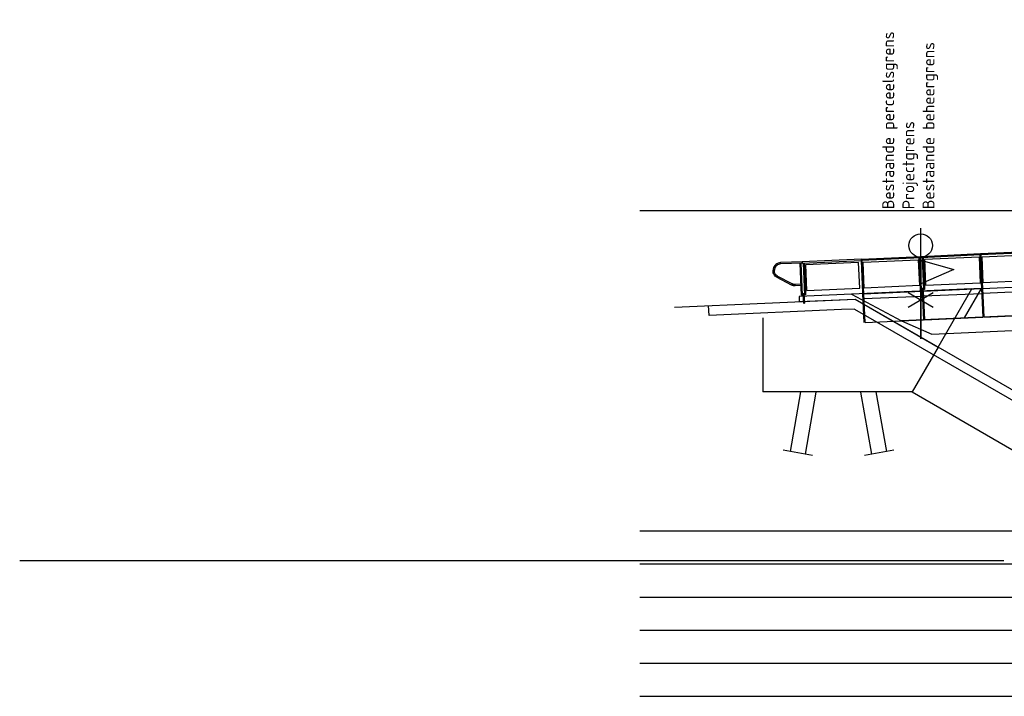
# Model space of a CAD drawing. Header units: metres. Extents: x 169741 to 171424, y 393147 to 407066.
# Tile 1 of 59: x 170474 to 170504, y 393428 to 393448. Entities that reach past the tile are written whole.
import ezdxf

# ---------------------------------------------------------------- set-up
doc = ezdxf.new("R2010")
doc.units = ezdxf.units.M
doc.linetypes.add('XX-AFBREEK', pattern=[7, 4, -1, 1, -1])
for name, color, linetype, lineweight in [('B-WE-FC-AFBREEKLIJN-GD', 7, 'XX-AFBREEK', 25), ('B-WE-FC-PAAL-GD', 90, 'Continuous', 25), ('B-WE-IE-BALUSTRADE-GD', 7, 'Continuous', 25), ('B-WE-IE-LEUNING-GD', 220, 'Continuous', 25), ('B-WE-KW-KUNSTWERK-S', 252, 'Continuous', 25), ('B-WE-KW-KUNSTWERK_BRUG_FIETSBRUG-GD', 170, 'Continuous', 25), ('B-WE-KW-KUNSTWERK_LANDHOOFD-GD', 170, 'Continuous', 25), ('B-WE-KW-KUNSTWERK_RANDELEMENT-GD', 170, 'Continuous', 25), ('B-WE-OB-TALUDBEKLEDING-GD', 7, 'Continuous', 25), ('B-WE-VH-VERHARDING-GD', 252, 'Continuous', 25), ('N-WE-KG-GRONDEIGENDOM-DWP', 30, 'Continuous', 25), ('N-WE-KG-PROJECTGRENS-DWP', 10, 'Continuous', 25), ('N-WE-KG-PROV_BEHEERGRENS-DWP', 170, 'Continuous', 25), ('X-XX-AL-AANKLEDING-T18-200', 7, 'Continuous', 18)]:
    doc.layers.add(name, color=color, linetype=linetype, lineweight=lineweight)
doc.layers.add('X-XX-AL-HULPLIJN-GD', color=30, linetype='Continuous', lineweight=25, plot=False)
doc.styles.add('NLCS-ISO-M200-T18', font='NLCS-ISO.ttf', dxfattribs={"height": 0.36})

# ---------------------------------------------------------------- blocks, each defined once
blk = doc.blocks.new('Bestaande fietsbrug Uden')
at = {"layer": 'B-WE-FC-AFBREEKLIJN-GD', "color": 0}
for p, q in [((-11.571, 0.491), (-12.457, 0.648)), ((-9.112, 0.648), (-9.998, 0.491))]:
    blk.add_line(p, q, dxfattribs=at)
at = {"layer": 'B-WE-FC-PAAL-GD', "color": 0}
for p, q in [((-12.235, 0.609), (-11.918, 2.409)), ((-11.463, 2.4), (-11.792, 0.53)), ((-9.777, 0.53), (-10.106, 2.4)), ((-9.651, 2.409), (-9.334, 0.609))]:
    blk.add_line(p, q, dxfattribs=at)
at = {"layer": 'B-WE-IE-BALUSTRADE-GD', "color": 0}
for p, q in [((-6.443, 6.493), (-4.775, 6.568)), ((-11.94, 6.295), (-11.92, 6.296)), ((-11.897, 5.339), (-11.94, 6.295)), ((-11.92, 6.296), (-11.877, 5.34)), ((-11.84, 6.3), (-11.82, 6.301)), ((-11.797, 5.344), (-11.84, 6.3)), ((-11.82, 6.301), (-11.777, 5.345)), ((-10.176, 6.325), (-11.781, 6.252)), ((-11.781, 6.252), (-11.746, 5.473)), ((-10.141, 5.545), (-10.176, 6.325)), ((-10.092, 6.378), (-10.072, 6.379)), ((-10.037, 5.17), (-10.092, 6.378)), ((-10.072, 6.379), (-10.017, 5.171)), ((-10.039, 6.331), (-8.371, 6.406)), ((-10.004, 5.552), (-10.039, 6.331)), ((-8.371, 6.406), (-8.336, 5.627)), ((-8.343, 6.457), (-8.323, 6.458)), ((-8.3, 5.501), (-8.343, 6.457)), ((-8.323, 6.458), (-8.28, 5.502)), ((-8.243, 6.462), (-8.224, 6.462)), ((-8.2, 5.506), (-8.243, 6.462)), ((-8.224, 6.462), (-8.18, 5.506)), ((-6.524, 6.489), (-8.184, 6.414)), ((-8.184, 6.414), (-8.149, 5.635)), ((-6.489, 5.71), (-6.524, 6.489)), ((-6.495, 6.54), (-6.475, 6.541)), ((-6.441, 5.331), (-6.495, 6.54)), ((-6.475, 6.541), (-6.421, 5.332)), ((-6.408, 5.713), (-6.443, 6.493)), ((-8.149, 5.635), (-6.489, 5.71)), ((-4.74, 5.788), (-6.408, 5.713)), ((-11.849, 5.385), (-11.829, 5.386)), ((-11.835, 5.089), (-11.849, 5.385)), ((-11.829, 5.386), (-11.815, 5.09)), ((-11.746, 5.473), (-10.141, 5.545)), ((-8.336, 5.627), (-10.004, 5.552)), ((-8.28, 5.502), (-8.3, 5.501)), ((-8.252, 5.547), (-8.232, 5.548)), ((-8.239, 5.251), (-8.252, 5.547)), ((-8.232, 5.548), (-8.219, 5.251)), ((-8.18, 5.506), (-8.2, 5.506)), ((-11.877, 5.34), (-11.897, 5.339)), ((-11.815, 5.09), (-11.835, 5.089)), ((-11.777, 5.345), (-11.797, 5.344)), ((-10.017, 5.171), (-10.037, 5.17)), ((-8.219, 5.251), (-8.239, 5.251)), ((-6.421, 5.332), (-6.441, 5.331))]:
    blk.add_line(p, q, dxfattribs=at)
at = {"layer": 'B-WE-IE-LEUNING-GD', "color": 0}
for p, q in [((-8.286, 6.51), (-6.488, 6.591)), ((-6.486, 6.551), (-8.284, 6.47)), ((-6.488, 6.591), (-4.689, 6.672)), ((-6.486, 6.551), (-6.488, 6.591)), ((-6.488, 6.591), (-6.486, 6.551)), ((-4.688, 6.632), (-6.486, 6.551)), ((-12.676, 6.263), (-12.704, 6.235)), ((-12.644, 6.285), (-12.676, 6.263)), ((-12.609, 6.302), (-12.644, 6.285)), ((-12.594, 6.265), (-12.624, 6.251)), ((-12.571, 6.314), (-12.609, 6.302)), ((-12.563, 6.275), (-12.594, 6.265)), ((-12.532, 6.319), (-12.571, 6.314)), ((-12.53, 6.279), (-12.563, 6.275)), ((-11.882, 6.348), (-12.532, 6.319)), ((-12.53, 6.279), (-12.532, 6.319)), ((-11.88, 6.308), (-12.53, 6.279)), ((-10.084, 6.429), (-11.882, 6.348)), ((-11.882, 6.348), (-11.88, 6.308)), ((-11.88, 6.308), (-11.882, 6.348)), ((-11.88, 6.308), (-10.082, 6.389)), ((-10.084, 6.429), (-8.286, 6.51)), ((-10.082, 6.389), (-10.084, 6.429)), ((-10.082, 6.389), (-10.084, 6.429)), ((-8.284, 6.47), (-10.082, 6.389)), ((-8.286, 6.51), (-8.284, 6.47)), ((-8.284, 6.47), (-8.286, 6.51)), ((-12.756, 6.131), (-12.761, 6.092)), ((-12.76, 6.052), (-12.761, 6.092)), ((-12.753, 6.014), (-12.76, 6.052)), ((-12.744, 6.168), (-12.756, 6.131)), ((-12.739, 5.977), (-12.753, 6.014)), ((-12.727, 6.203), (-12.744, 6.168)), ((-12.719, 5.943), (-12.739, 5.977)), ((-12.704, 6.235), (-12.727, 6.203)), ((-12.717, 6.122), (-12.721, 6.09)), ((-12.72, 6.057), (-12.721, 6.09)), ((-12.714, 6.025), (-12.72, 6.057)), ((-12.707, 6.153), (-12.717, 6.122)), ((-12.703, 5.994), (-12.714, 6.025)), ((-12.693, 6.182), (-12.707, 6.153)), ((-12.686, 5.966), (-12.703, 5.994)), ((-12.673, 6.209), (-12.693, 6.182)), ((-12.666, 5.94), (-12.686, 5.966)), ((-12.65, 6.232), (-12.673, 6.209)), ((-12.624, 6.251), (-12.65, 6.232)), ((-12.695, 5.913), (-12.719, 5.943)), ((-12.665, 5.887), (-12.695, 5.913)), ((-12.641, 5.919), (-12.666, 5.94)), ((-12.632, 5.866), (-12.665, 5.887)), ((-12.614, 5.901), (-12.641, 5.919)), ((-12.614, 5.901), (-12.632, 5.866)), ((-12.199, 5.641), (-12.632, 5.866)), ((-12.18, 5.677), (-12.614, 5.901)), ((-12.18, 5.677), (-12.199, 5.641)), ((-12.175, 5.674), (-12.18, 5.677)), ((-12.17, 5.672), (-12.175, 5.674)), ((-12.165, 5.67), (-12.17, 5.672)), ((-12.16, 5.668), (-12.165, 5.67)), ((-12.155, 5.666), (-12.16, 5.668)), ((-12.149, 5.664), (-12.155, 5.666)), ((-12.144, 5.663), (-12.149, 5.664)), ((-12.139, 5.661), (-12.144, 5.663)), ((-12.133, 5.66), (-12.139, 5.661)), ((-12.128, 5.659), (-12.133, 5.66)), ((-12.122, 5.659), (-12.128, 5.659)), ((-12.117, 5.658), (-12.122, 5.659)), ((-12.111, 5.658), (-12.117, 5.658)), ((-12.106, 5.658), (-12.111, 5.658)), ((-12.1, 5.658), (-12.106, 5.658)), ((-12.094, 5.658), (-12.1, 5.658)), ((-11.911, 5.666), (-12.094, 5.658)), ((-12.093, 5.618), (-12.094, 5.658)), ((-11.91, 5.626), (-11.911, 5.666)), ((-12.193, 5.638), (-12.199, 5.641)), ((-12.186, 5.635), (-12.193, 5.638)), ((-12.18, 5.633), (-12.186, 5.635)), ((-12.174, 5.63), (-12.18, 5.633)), ((-12.167, 5.628), (-12.174, 5.63)), ((-12.161, 5.626), (-12.167, 5.628)), ((-12.154, 5.624), (-12.161, 5.626)), ((-12.147, 5.622), (-12.154, 5.624)), ((-12.141, 5.621), (-12.147, 5.622)), ((-12.134, 5.62), (-12.141, 5.621)), ((-12.127, 5.619), (-12.134, 5.62)), ((-12.12, 5.618), (-12.127, 5.619)), ((-12.113, 5.618), (-12.12, 5.618)), ((-12.106, 5.618), (-12.113, 5.618)), ((-12.1, 5.618), (-12.106, 5.618)), ((-12.093, 5.618), (-12.1, 5.618)), ((-11.91, 5.626), (-12.093, 5.618))]:
    blk.add_line(p, q, dxfattribs=at)
at = {"layer": 'B-WE-KW-KUNSTWERK_BRUG_FIETSBRUG-GD', "color": 0}
for p, q in [((4.403, 5.159), (-8.873, 4.561)), ((-8.873, 4.561), (-7.964, 4.157)), ((-7.964, 4.157), (4.423, 4.714))]:
    blk.add_line(p, q, dxfattribs=at)
at = {"layer": 'B-WE-KW-KUNSTWERK_LANDHOOFD-GD', "color": 0}
for p, q in [((-6.749, 5.528), (-11.974, 5.293)), ((-7.764, 3.769), (-6.749, 5.528)), ((-11.974, 5.293), (-11.968, 5.143)), ((-11.968, 5.143), (-10.275, 5.219)), ((-10.275, 5.219), (-7.764, 3.769)), ((-14.697, 4.72), (-14.711, 5.019)), ((-10.69, 4.9), (-14.697, 4.72)), ((-10.296, 4.918), (-10.69, 4.9)), ((-10.296, 4.918), (-1.248, -0.306)), ((-13.074, 4.651), (-13.074, 2.409)), ((-7.764, 3.769), (-8.55, 2.409)), ((-8.55, 2.409), (-13.074, 2.409)), ((-8.55, 2.409), (-2.337, -1.179))]:
    blk.add_line(p, q, dxfattribs=at)
at = {"layer": 'B-WE-KW-KUNSTWERK_RANDELEMENT-GD', "color": 0}
for p, q in [((-6.455, 5.541), (-10.391, 5.364)), ((-10.391, 5.364), (-8.873, 4.561)), ((-10.052, 5.379), (-10.013, 4.51)), ((-10.022, 5.381), (-8.253, 5.46)), ((-10.022, 5.381), (-9.983, 4.511)), ((-8.253, 5.46), (-8.214, 4.591)), ((-8.224, 5.461), (-6.455, 5.541)), ((-8.224, 5.461), (-8.184, 4.592)), ((-6.972, 4.647), (-6.455, 5.541)), ((-6.455, 5.541), (-6.416, 4.672)), ((-6.425, 5.542), (-4.657, 5.622)), ((-6.425, 5.542), (-6.386, 4.673)), ((-9.981, 4.511), (-8.214, 4.591)), ((-8.873, 4.561), (-6.972, 4.647)), ((-8.183, 4.592), (-6.416, 4.672)), ((-6.385, 4.673), (-4.618, 4.753))]:
    blk.add_line(p, q, dxfattribs=at)
at = {"layer": 'B-WE-OB-TALUDBEKLEDING-GD', "color": 0}
blk.add_line((-10.275, 5.219), (-1.236, 0), dxfattribs=at)
at = {"layer": 'B-WE-VH-VERHARDING-GD', "color": 0}
for p, q in [((-8.216, 5.312), (-6.449, 5.391)), ((-6.417, 5.393), (-4.65, 5.472)), ((-15.737, 4.973), (-10.275, 5.219)), ((-10.014, 5.231), (-8.247, 5.31))]:
    blk.add_line(p, q, dxfattribs=at)

msp = doc.modelspace()

# ---------------------------------------------------------------- linework, layer by layer
at = {"layer": 'N-WE-KG-GRONDEIGENDOM-DWP', "flags": 128}
for points in [[(170501.551, 393438.465), (170501.551, 393440.137)], [(170501.174, 393439.867), (170501.927, 393439.429)], [(170501.174, 393439.429), (170501.927, 393439.867)]]:
    msp.add_lwpolyline(points, dxfattribs=at)
at = {"layer": 'N-WE-KG-PROJECTGRENS-DWP', "flags": 128}
msp.add_lwpolyline([(170501.551, 393438.465), (170501.551, 393441.81)], dxfattribs=at)
at = {"layer": 'N-WE-KG-PROJECTGRENS-DWP'}
msp.add_circle((170501.551, 393441.29), 0.355, dxfattribs=at)
at = {"layer": 'N-WE-KG-PROV_BEHEERGRENS-DWP', "flags": 128}
for points in [[(170501.551, 393440.845), (170502.551, 393440.562), (170501.551, 393440.128)], [(170501.551, 393440.845), (170501.551, 393438.465)]]:
    msp.add_lwpolyline(points, dxfattribs=at)
at = {"layer": 'X-XX-AL-HULPLIJN-GD', "flags": 128}
for points in [[(170493.057, 393442.352), (170556.078, 393442.352)], [(170493.057, 393432.662), (170556.078, 393432.662)], [(170504.064, 393431.759), (170474.309, 393431.759)], [(170493.057, 393431.662), (170556.078, 393431.662)], [(170493.057, 393430.662), (170556.078, 393430.662)], [(170493.057, 393429.662), (170556.078, 393429.662)], [(170493.057, 393428.662), (170556.078, 393428.662)], [(170493.057, 393427.662), (170556.078, 393427.662)]]:
    msp.add_lwpolyline(points, dxfattribs=at)

# ---------------------------------------------------------------- block references
at = {"layer": 'B-WE-KW-KUNSTWERK-S'}
msp.add_blockref('Bestaande fietsbrug Uden', (170509.849, 393434.453), dxfattribs=at)

# ---------------------------------------------------------------- texts
at = {"layer": 'X-XX-AL-AANKLEDING-T18-200', "style": 'NLCS-ISO-M200-T18'}
for s, p in [('Bestaande perceelsgrens', (170500.75, 393442.386)), ('Bestaande beheergrens ', (170501.968, 393442.386)), ('Projectgrens', (170501.36, 393442.386))]:
    msp.add_text(s, height=0.36, rotation=90, dxfattribs=at).set_placement(p)

doc.saveas('drawing.dxf')
